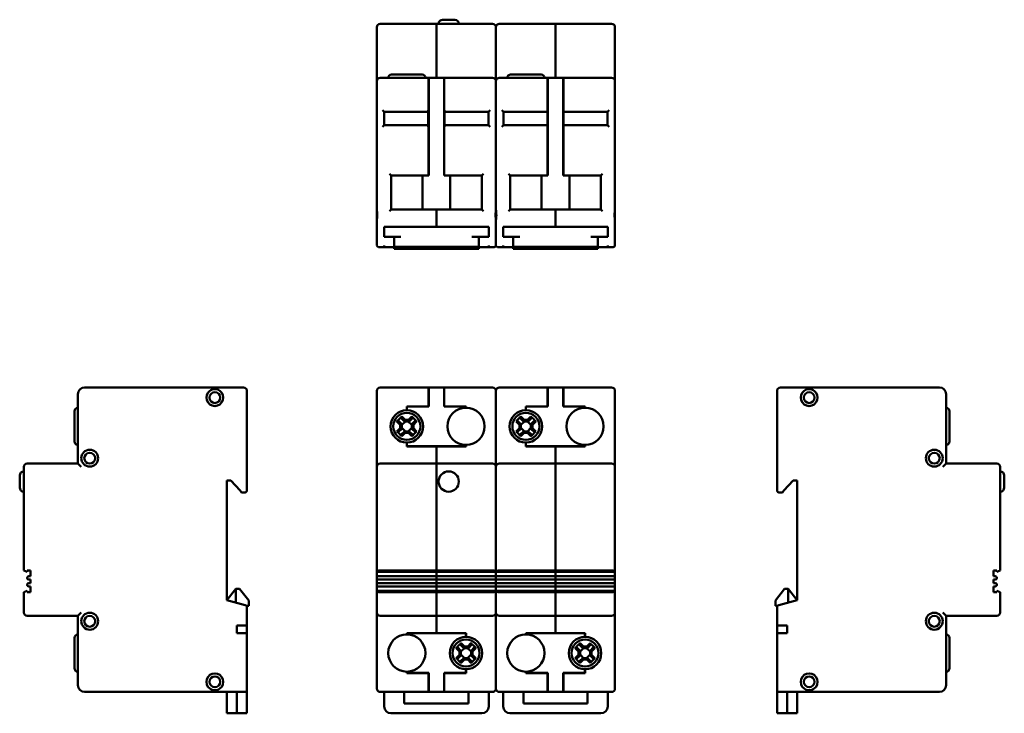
# Model space of a CAD drawing. Header units: millimetres. Extents: x 68 to 359, y 62 to 267.
import ezdxf

# ---------------------------------------------------------------- set-up
doc = ezdxf.new("R2010")
doc.units = ezdxf.units.MM
doc.layers.add('Viditelné hrany(CSN)', color=7, linetype='Continuous', lineweight=50)

msp = doc.modelspace()

# ---------------------------------------------------------------- linework, layer by layer
at = {"layer": 'Viditelné hrany(CSN)'}
for p, q in [((190.81, 265.89), (174.23, 265.89)), ((190.81, 265.89), (190.81, 264.89)), ((190.81, 265.84), (190.86, 265.84)), ((190.86, 264.89), (190.86, 265.89)), ((207.43, 265.89), (190.86, 265.89)), ((192.66, 267.09), (196.26, 267.09)), ((226.01, 265.89), (209.43, 265.89)), ((226.01, 265.89), (226.01, 264.89)), ((226.01, 265.84), (226.06, 265.84)), ((226.06, 264.89), (226.06, 265.89)), ((242.63, 265.89), (226.06, 265.89)), ((173.23, 264.89), (173.23, 248.89)), ((190.81, 249.89), (190.81, 264.89)), ((190.86, 264.89), (190.86, 249.89)), ((208.43, 248.89), (208.43, 264.89)), ((208.43, 264.89), (208.43, 248.89)), ((226.01, 249.89), (226.01, 264.89)), ((226.06, 264.89), (226.06, 249.89)), ((243.63, 248.89), (243.63, 264.89)), ((177.58, 250.89), (186.58, 250.89)), ((212.78, 250.89), (221.78, 250.89)), ((173.23, 247.89), (173.23, 248.89)), ((173.23, 247.89), (173.23, 210.89)), ((188.51, 249.89), (174.23, 249.89)), ((188.51, 249.89), (188.56, 249.89)), ((188.51, 249.89), (188.51, 247.89)), ((188.56, 249.84), (188.51, 249.84)), ((188.51, 221.49), (188.51, 247.89)), ((193.11, 249.89), (188.56, 249.89)), ((188.56, 247.89), (188.56, 249.89)), ((188.56, 247.89), (188.56, 220.99)), ((193.11, 249.89), (193.16, 249.89)), ((193.11, 249.89), (193.11, 247.89)), ((193.16, 249.84), (193.11, 249.84)), ((193.11, 220.99), (193.11, 247.89)), ((207.43, 249.89), (193.16, 249.89)), ((193.16, 247.89), (193.16, 249.89)), ((193.16, 247.89), (193.16, 221.49)), ((208.43, 248.89), (208.43, 247.89)), ((208.43, 247.89), (208.43, 248.89)), ((208.43, 210.89), (208.43, 247.89)), ((208.43, 247.89), (208.43, 210.89)), ((223.71, 249.89), (209.43, 249.89)), ((223.71, 249.89), (223.76, 249.89)), ((223.71, 249.89), (223.71, 247.89)), ((223.76, 249.84), (223.71, 249.84)), ((223.71, 221.49), (223.71, 247.89)), ((228.31, 249.89), (223.76, 249.89)), ((223.76, 247.89), (223.76, 249.89)), ((223.76, 247.89), (223.76, 220.99)), ((228.31, 249.89), (228.36, 249.89)), ((228.31, 249.89), (228.31, 247.89)), ((228.36, 249.84), (228.31, 249.84)), ((228.31, 220.99), (228.31, 247.89)), ((242.63, 249.89), (228.36, 249.89)), ((228.36, 247.89), (228.36, 249.89)), ((228.36, 247.89), (228.36, 221.49)), ((243.63, 248.89), (243.63, 247.89)), ((243.63, 210.89), (243.63, 247.89)), ((174.93, 240.39), (175.43, 239.89)), ((175.43, 235.89), (175.43, 239.89)), ((175.43, 239.89), (188.43, 239.89)), ((188.43, 235.39), (188.43, 240.39)), ((193.23, 235.39), (193.23, 240.39)), ((193.23, 239.89), (206.23, 239.89)), ((206.23, 239.89), (206.73, 240.39)), ((206.23, 239.89), (206.23, 235.89)), ((210.13, 240.39), (210.63, 239.89)), ((210.63, 235.89), (210.63, 239.89)), ((210.63, 239.89), (223.63, 239.89)), ((223.63, 235.39), (223.63, 240.39)), ((228.43, 235.39), (228.43, 240.39)), ((228.43, 239.89), (241.43, 239.89)), ((241.43, 239.89), (241.93, 240.39)), ((241.43, 239.89), (241.43, 235.89)), ((175.43, 235.89), (174.93, 235.39)), ((188.43, 235.89), (175.43, 235.89)), ((206.23, 235.89), (193.23, 235.89)), ((206.23, 235.89), (206.73, 235.39)), ((210.63, 235.89), (210.13, 235.39)), ((223.63, 235.89), (210.63, 235.89)), ((241.43, 235.89), (228.43, 235.89)), ((241.43, 235.89), (241.93, 235.39)), ((176.93, 221.49), (177.43, 220.99)), ((188.51, 221.49), (188.51, 221.27)), ((188.51, 220.99), (188.51, 221.27)), ((193.16, 221.27), (193.16, 221.49)), ((193.16, 220.99), (193.16, 221.27)), ((204.23, 220.99), (204.73, 221.49)), ((212.13, 221.49), (212.63, 220.99)), ((223.71, 221.49), (223.71, 221.27)), ((223.71, 220.99), (223.71, 221.27)), ((228.36, 221.27), (228.36, 221.49)), ((228.36, 220.99), (228.36, 221.27)), ((239.43, 220.99), (239.93, 221.49)), ((177.43, 220.99), (186.73, 220.99)), ((177.43, 210.99), (177.43, 220.99)), ((186.73, 210.99), (186.73, 220.99)), ((188.56, 220.99), (186.73, 220.99)), ((194.93, 220.99), (193.11, 220.99)), ((194.93, 220.99), (204.23, 220.99)), ((194.93, 210.99), (194.93, 220.99)), ((204.23, 220.99), (204.23, 210.99)), ((212.63, 220.99), (221.93, 220.99)), ((212.63, 210.99), (212.63, 220.99)), ((221.93, 210.99), (221.93, 220.99)), ((223.76, 220.99), (221.93, 220.99)), ((230.13, 220.99), (228.31, 220.99)), ((230.13, 220.99), (239.43, 220.99)), ((230.13, 210.99), (230.13, 220.99)), ((239.43, 220.99), (239.43, 210.99)), ((173.23, 207.89), (173.23, 210.89)), ((177.43, 210.99), (176.93, 210.49)), ((186.73, 210.99), (177.43, 210.99)), ((186.73, 210.99), (194.93, 210.99)), ((190.81, 210.7), (190.81, 210.49)), ((190.86, 210.7), (190.81, 210.7)), ((190.81, 205.89), (190.81, 210.49)), ((190.86, 210.49), (190.86, 210.7)), ((190.86, 210.49), (190.86, 205.89)), ((204.23, 210.99), (194.93, 210.99)), ((204.23, 210.99), (204.73, 210.49)), ((208.43, 210.89), (208.43, 207.89)), ((208.43, 207.89), (208.43, 210.89)), ((212.63, 210.99), (212.13, 210.49)), ((221.93, 210.99), (212.63, 210.99)), ((221.93, 210.99), (230.13, 210.99)), ((226.01, 210.7), (226.01, 210.49)), ((226.06, 210.7), (226.01, 210.7)), ((226.01, 205.89), (226.01, 210.49)), ((226.06, 210.49), (226.06, 210.7)), ((226.06, 210.49), (226.06, 205.89)), ((239.43, 210.99), (230.13, 210.99)), ((239.43, 210.99), (239.93, 210.49)), ((243.63, 210.89), (243.63, 207.89)), ((173.23, 207.89), (173.23, 200.39)), ((208.43, 200.39), (208.43, 207.89)), ((208.43, 207.89), (208.43, 200.39)), ((243.63, 200.39), (243.63, 207.89)), ((175.38, 205.89), (177.38, 205.89)), ((175.38, 205.89), (175.38, 202.89)), ((204.28, 205.89), (177.38, 205.89)), ((190.81, 205.94), (190.86, 205.94)), ((204.28, 205.89), (206.28, 205.89)), ((206.28, 202.89), (206.28, 205.89)), ((210.58, 205.89), (212.58, 205.89)), ((210.58, 205.89), (210.58, 202.89)), ((239.48, 205.89), (212.58, 205.89)), ((226.01, 205.94), (226.06, 205.94)), ((239.48, 205.89), (241.48, 205.89)), ((241.48, 202.89), (241.48, 205.89)), ((177.38, 202.89), (175.38, 202.89)), ((177.38, 202.89), (180.33, 202.89)), ((178.33, 202.89), (178.33, 199.94)), ((201.33, 202.89), (204.28, 202.89)), ((203.33, 199.94), (203.33, 202.89)), ((206.28, 202.89), (204.28, 202.89)), ((212.58, 202.89), (210.58, 202.89)), ((212.58, 202.89), (215.53, 202.89)), ((213.53, 202.89), (213.53, 199.94)), ((236.53, 202.89), (239.48, 202.89)), ((238.53, 199.94), (238.53, 202.89)), ((241.48, 202.89), (239.48, 202.89)), ((174.23, 199.89), (173.73, 199.89)), ((174.23, 199.89), (175.38, 199.89)), ((175.38, 199.89), (175.38, 200.39)), ((178.33, 199.89), (175.38, 199.89)), ((180.33, 199.94), (178.33, 199.94)), ((178.33, 199.94), (178.33, 199.89)), ((178.33, 199.89), (178.33, 199.39)), ((178.33, 199.39), (203.33, 199.39)), ((180.33, 199.94), (201.33, 199.94)), ((203.33, 199.94), (201.33, 199.94)), ((203.33, 199.89), (203.33, 199.94)), ((206.28, 199.89), (203.33, 199.89)), ((203.33, 199.39), (203.33, 199.89)), ((206.28, 200.39), (206.28, 199.89)), ((206.28, 199.89), (207.43, 199.89)), ((207.93, 199.89), (207.43, 199.89)), ((209.43, 199.89), (208.93, 199.89)), ((209.43, 199.89), (210.58, 199.89)), ((210.58, 199.89), (210.58, 200.39)), ((213.53, 199.89), (210.58, 199.89)), ((215.53, 199.94), (213.53, 199.94)), ((213.53, 199.94), (213.53, 199.89)), ((213.53, 199.89), (213.53, 199.39)), ((213.53, 199.39), (238.53, 199.39)), ((215.53, 199.94), (236.53, 199.94)), ((238.53, 199.94), (236.53, 199.94)), ((238.53, 199.89), (238.53, 199.94)), ((241.48, 199.89), (238.53, 199.89)), ((238.53, 199.39), (238.53, 199.89)), ((241.48, 200.39), (241.48, 199.89)), ((241.48, 199.89), (242.63, 199.89)), ((243.13, 199.89), (242.63, 199.89)), ((133.82, 158.39), (86.82, 158.39)), ((134.82, 127.89), (134.82, 157.39)), ((173.23, 156.39), (173.23, 157.39)), ((188.51, 158.39), (174.23, 158.39)), ((188.51, 158.39), (188.51, 156.39)), ((188.51, 158.39), (188.56, 158.39)), ((188.51, 158.34), (188.56, 158.34)), ((188.56, 156.39), (188.56, 158.39)), ((193.11, 158.39), (188.56, 158.39)), ((193.11, 158.39), (193.11, 156.39)), ((193.11, 158.39), (193.16, 158.39)), ((193.16, 158.34), (193.11, 158.34)), ((193.16, 156.39), (193.16, 158.39)), ((207.43, 158.39), (193.16, 158.39)), ((208.43, 157.39), (208.43, 156.39)), ((208.43, 156.39), (208.43, 157.39)), ((223.71, 158.39), (209.43, 158.39)), ((223.71, 158.39), (223.71, 156.39)), ((223.71, 158.39), (223.76, 158.39)), ((223.71, 158.34), (223.76, 158.34)), ((223.76, 156.39), (223.76, 158.39)), ((228.31, 158.39), (223.76, 158.39)), ((228.31, 158.39), (228.31, 156.39)), ((228.31, 158.39), (228.36, 158.39)), ((228.36, 158.34), (228.31, 158.34)), ((228.36, 156.39), (228.36, 158.39)), ((242.63, 158.39), (228.36, 158.39)), ((243.63, 157.39), (243.63, 156.39)), ((291.54, 157.39), (291.54, 127.89)), ((339.54, 158.39), (292.54, 158.39)), ((84.82, 156.39), (84.82, 135.89)), ((173.23, 156.39), (173.23, 137.49)), ((188.51, 152.81), (188.51, 156.39)), ((188.56, 156.39), (188.56, 152.76)), ((193.11, 152.76), (193.11, 156.39)), ((193.16, 156.39), (193.16, 152.81)), ((208.43, 137.49), (208.43, 156.39)), ((208.43, 156.39), (208.43, 137.49)), ((223.71, 152.81), (223.71, 156.39)), ((223.76, 156.39), (223.76, 152.76)), ((228.31, 152.76), (228.31, 156.39)), ((228.36, 156.39), (228.36, 152.81)), ((243.63, 137.49), (243.63, 156.39)), ((341.54, 135.89), (341.54, 156.39)), ((83.82, 142.39), (83.82, 151.39)), ((182.06, 151.69), (182.06, 152.81)), ((182.06, 152.81), (188.51, 152.81)), ((182.06, 151.69), (182.08, 151.69)), ((182.08, 151.69), (182.11, 151.69)), ((188.56, 152.76), (182.11, 152.76)), ((182.11, 152.76), (182.11, 151.69)), ((199.56, 152.76), (193.11, 152.76)), ((193.16, 152.81), (199.61, 152.81)), ((199.56, 152.39), (199.56, 152.76)), ((199.61, 152.81), (199.61, 152.39)), ((217.26, 151.69), (217.26, 152.81)), ((217.26, 152.81), (223.71, 152.81)), ((217.26, 151.69), (217.28, 151.69)), ((217.28, 151.69), (217.31, 151.69)), ((223.76, 152.76), (217.31, 152.76)), ((217.31, 152.76), (217.31, 151.69)), ((234.76, 152.76), (228.31, 152.76)), ((228.36, 152.81), (234.81, 152.81)), ((234.76, 152.39), (234.76, 152.76)), ((234.81, 152.81), (234.81, 152.39)), ((342.54, 151.39), (342.54, 142.39)), ((179.64, 148.52), (180.59, 147.57)), ((181.39, 148.37), (180.44, 149.32)), ((180.61, 149.79), (181.59, 148.82)), ((181.59, 148.82), (182.58, 148.82)), ((182.58, 148.82), (183.55, 149.79)), ((183.72, 149.32), (182.77, 148.37)), ((183.57, 147.57), (184.52, 148.52)), ((214.84, 148.52), (215.79, 147.57)), ((216.59, 148.37), (215.64, 149.32)), ((215.81, 149.79), (216.79, 148.82)), ((216.79, 148.82), (217.78, 148.82)), ((217.78, 148.82), (218.75, 149.79)), ((218.92, 149.32), (217.97, 148.37)), ((218.77, 147.57), (219.72, 148.52)), ((180.15, 147.38), (179.17, 148.35)), ((179.17, 145.42), (180.15, 146.39)), ((180.59, 146.2), (179.64, 145.25)), ((180.15, 146.39), (180.15, 147.38)), ((181.65, 148.37), (180.59, 147.32)), ((180.59, 147.57), (180.59, 147.57)), ((180.59, 147.57), (180.59, 146.21)), ((180.59, 146.45), (181.65, 145.4)), ((180.59, 146.21), (180.59, 146.2)), ((181.4, 148.37), (181.39, 148.37)), ((182.76, 148.37), (181.4, 148.37)), ((183.57, 147.32), (182.52, 148.37)), ((182.52, 145.4), (183.57, 146.45)), ((182.76, 148.37), (182.77, 148.37)), ((183.57, 146.21), (183.57, 147.57)), ((183.57, 147.57), (183.57, 147.57)), ((183.57, 146.21), (183.57, 146.2)), ((184.52, 145.25), (183.57, 146.2)), ((184.99, 148.35), (184.02, 147.38)), ((184.02, 147.38), (184.02, 146.39)), ((184.02, 146.39), (184.99, 145.42)), ((215.35, 147.38), (214.37, 148.35)), ((214.37, 145.42), (215.35, 146.39)), ((215.79, 146.2), (214.84, 145.25)), ((215.35, 146.39), (215.35, 147.38)), ((216.85, 148.37), (215.79, 147.32)), ((215.79, 147.57), (215.79, 147.57)), ((215.79, 147.57), (215.79, 146.21)), ((215.79, 146.45), (216.85, 145.4)), ((215.79, 146.21), (215.79, 146.2)), ((216.6, 148.37), (216.59, 148.37)), ((217.96, 148.37), (216.6, 148.37)), ((218.77, 147.32), (217.72, 148.37)), ((217.72, 145.4), (218.77, 146.45)), ((217.96, 148.37), (217.97, 148.37)), ((218.77, 146.21), (218.77, 147.57)), ((218.77, 147.57), (218.77, 147.57)), ((218.77, 146.21), (218.77, 146.2)), ((219.72, 145.25), (218.77, 146.2)), ((220.19, 148.35), (219.22, 147.38)), ((219.22, 147.38), (219.22, 146.39)), ((219.22, 146.39), (220.19, 145.42)), ((180.44, 144.45), (181.39, 145.4)), ((181.59, 144.95), (180.61, 143.98)), ((181.4, 145.4), (181.39, 145.4)), ((181.4, 145.4), (182.76, 145.4)), ((182.58, 144.95), (181.59, 144.95)), ((183.55, 143.98), (182.58, 144.95)), ((182.76, 145.4), (182.77, 145.4)), ((182.77, 145.4), (183.72, 144.45)), ((215.64, 144.45), (216.59, 145.4)), ((216.79, 144.95), (215.81, 143.98)), ((216.6, 145.4), (216.59, 145.4)), ((216.6, 145.4), (217.96, 145.4)), ((217.78, 144.95), (216.79, 144.95)), ((218.75, 143.98), (217.78, 144.95)), ((217.96, 145.4), (217.97, 145.4)), ((217.97, 145.4), (218.92, 144.45)), ((182.06, 140.96), (182.06, 142.09)), ((182.08, 142.09), (182.06, 142.09)), ((190.81, 140.96), (182.06, 140.96)), ((182.11, 142.09), (182.08, 142.09)), ((182.11, 142.09), (182.11, 141.01)), ((182.11, 141.01), (199.56, 141.01)), ((190.81, 135.89), (190.81, 140.96)), ((199.61, 140.96), (190.86, 140.96)), ((190.86, 140.96), (190.86, 135.89)), ((199.56, 141.01), (199.56, 141.39)), ((199.61, 141.39), (199.61, 140.96)), ((217.26, 140.96), (217.26, 142.09)), ((217.28, 142.09), (217.26, 142.09)), ((226.01, 140.96), (217.26, 140.96)), ((217.31, 142.09), (217.28, 142.09)), ((217.31, 142.09), (217.31, 141.01)), ((217.31, 141.01), (234.76, 141.01)), ((226.01, 135.89), (226.01, 140.96)), ((234.81, 140.96), (226.06, 140.96)), ((226.06, 140.96), (226.06, 135.89)), ((234.76, 141.01), (234.76, 141.39)), ((234.81, 141.39), (234.81, 140.96)), ((173.23, 137.49), (173.23, 134.89)), ((208.43, 134.89), (208.43, 137.49)), ((208.43, 137.49), (208.43, 134.89)), ((243.63, 134.89), (243.63, 137.49)), ((68.82, 134.89), (68.82, 104.29)), ((84.82, 135.89), (69.82, 135.89)), ((85.82, 134.89), (84.82, 135.89)), ((173.23, 134.89), (173.23, 104.29)), ((190.81, 135.89), (174.23, 135.89)), ((190.81, 135.89), (190.81, 134.89)), ((190.81, 135.84), (190.86, 135.84)), ((190.81, 104.29), (190.81, 134.89)), ((190.86, 134.89), (190.86, 135.89)), ((207.43, 135.89), (190.86, 135.89)), ((190.86, 134.89), (190.86, 104.29)), ((208.43, 104.29), (208.43, 134.89)), ((208.43, 134.89), (208.43, 104.29)), ((226.01, 135.89), (209.43, 135.89)), ((226.01, 135.89), (226.01, 134.89)), ((226.01, 135.84), (226.06, 135.84)), ((226.01, 104.29), (226.01, 134.89)), ((226.06, 134.89), (226.06, 135.89)), ((242.63, 135.89), (226.06, 135.89)), ((226.06, 134.89), (226.06, 104.29)), ((243.63, 104.29), (243.63, 134.89)), ((341.54, 135.89), (340.54, 134.89)), ((356.54, 135.89), (341.54, 135.89)), ((357.54, 104.29), (357.54, 134.89)), ((67.62, 128.79), (67.62, 132.39)), ((358.74, 132.39), (358.74, 128.79)), ((128.82, 130.89), (130.02, 130.89)), ((128.82, 95.49), (128.82, 130.89)), ((130.02, 130.89), (132.76, 127.89)), ((293.59, 127.89), (296.34, 130.89)), ((296.34, 130.89), (297.54, 130.89)), ((297.54, 130.89), (297.54, 95.49)), ((133.22, 127.39), (132.76, 127.89)), ((133.22, 127.39), (133.82, 127.39)), ((134.32, 127.39), (133.82, 127.39)), ((292.54, 127.39), (292.04, 127.39)), ((292.54, 127.39), (293.14, 127.39)), ((293.59, 127.89), (293.14, 127.39)), ((69.82, 103.94), (68.82, 104.29)), ((69.82, 103.94), (69.82, 104.29)), ((69.82, 104.29), (70.82, 104.29)), ((70.82, 102.59), (70.32, 102.59)), ((70.82, 104.29), (70.82, 102.59)), ((173.23, 104.29), (173.23, 103.94)), ((190.81, 103.94), (173.23, 103.94)), ((173.23, 102.59), (173.23, 103.94)), ((190.81, 102.59), (173.23, 102.59)), ((173.23, 101.59), (173.23, 102.59)), ((174.23, 104.29), (190.81, 104.29)), ((190.81, 104.32), (190.86, 104.32)), ((190.81, 103.94), (190.81, 104.29)), ((190.81, 104.01), (190.86, 104.01)), ((190.81, 102.59), (190.81, 103.94)), ((190.81, 102.59), (190.81, 101.59)), ((190.81, 102.54), (190.86, 102.54)), ((190.86, 104.29), (190.86, 103.94)), ((190.86, 104.29), (207.43, 104.29)), ((190.86, 103.94), (190.86, 102.59)), ((208.43, 103.94), (190.86, 103.94)), ((190.86, 101.59), (190.86, 102.59)), ((208.43, 102.59), (190.86, 102.59)), ((208.43, 103.94), (208.43, 104.29)), ((208.43, 104.29), (208.43, 103.94)), ((208.43, 103.94), (208.43, 102.59)), ((226.01, 103.94), (208.43, 103.94)), ((208.43, 102.59), (208.43, 103.94)), ((208.43, 102.59), (208.43, 101.59)), ((226.01, 102.59), (208.43, 102.59)), ((208.43, 101.59), (208.43, 102.59)), ((209.43, 104.29), (226.01, 104.29)), ((226.01, 104.32), (226.06, 104.32)), ((226.01, 103.94), (226.01, 104.29)), ((226.01, 104.01), (226.06, 104.01)), ((226.01, 102.59), (226.01, 103.94)), ((226.01, 102.59), (226.01, 101.59)), ((226.01, 102.54), (226.06, 102.54)), ((226.06, 104.29), (226.06, 103.94)), ((226.06, 104.29), (242.63, 104.29)), ((226.06, 103.94), (226.06, 102.59)), ((243.63, 103.94), (226.06, 103.94)), ((226.06, 101.59), (226.06, 102.59)), ((243.63, 102.59), (226.06, 102.59)), ((243.63, 103.94), (243.63, 104.29)), ((243.63, 103.94), (243.63, 102.59)), ((243.63, 102.59), (243.63, 101.59)), ((355.54, 104.29), (356.54, 104.29)), ((355.54, 102.59), (355.54, 104.29)), ((356.04, 102.59), (355.54, 102.59)), ((357.54, 104.29), (356.54, 103.94)), ((356.54, 104.29), (356.54, 103.94)), ((70.32, 101.59), (70.82, 101.59)), ((70.82, 100.59), (70.32, 100.59)), ((70.32, 99.59), (70.82, 99.59)), ((70.82, 101.59), (70.82, 100.59)), ((70.82, 99.59), (70.82, 97.89)), ((173.23, 100.59), (173.23, 101.59)), ((173.23, 101.59), (190.81, 101.59)), ((190.81, 100.59), (173.23, 100.59)), ((173.23, 99.59), (173.23, 100.59)), ((173.23, 98.24), (173.23, 99.59)), ((173.23, 99.59), (190.81, 99.59)), ((190.81, 101.64), (190.86, 101.64)), ((190.81, 100.59), (190.81, 101.59)), ((190.81, 100.59), (190.81, 99.59)), ((190.81, 100.54), (190.86, 100.54)), ((190.81, 99.64), (190.86, 99.64)), ((190.81, 98.24), (190.81, 99.59)), ((190.86, 101.59), (190.86, 100.59)), ((190.86, 101.59), (208.43, 101.59)), ((190.86, 99.59), (190.86, 100.59)), ((208.43, 100.59), (190.86, 100.59)), ((190.86, 99.59), (190.86, 98.24)), ((190.86, 99.59), (208.43, 99.59)), ((208.43, 101.59), (208.43, 100.59)), ((208.43, 100.59), (208.43, 101.59)), ((208.43, 101.59), (226.01, 101.59)), ((208.43, 100.59), (208.43, 99.59)), ((226.01, 100.59), (208.43, 100.59)), ((208.43, 99.59), (208.43, 100.59)), ((208.43, 99.59), (208.43, 98.24)), ((208.43, 98.24), (208.43, 99.59)), ((208.43, 99.59), (226.01, 99.59)), ((226.01, 101.64), (226.06, 101.64)), ((226.01, 100.59), (226.01, 101.59)), ((226.01, 100.59), (226.01, 99.59)), ((226.01, 100.54), (226.06, 100.54)), ((226.01, 99.64), (226.06, 99.64)), ((226.01, 98.24), (226.01, 99.59)), ((226.06, 101.59), (226.06, 100.59)), ((226.06, 101.59), (243.63, 101.59)), ((226.06, 99.59), (226.06, 100.59)), ((243.63, 100.59), (226.06, 100.59)), ((226.06, 99.59), (226.06, 98.24)), ((226.06, 99.59), (243.63, 99.59)), ((243.63, 101.59), (243.63, 100.59)), ((243.63, 100.59), (243.63, 99.59)), ((243.63, 99.59), (243.63, 98.24)), ((355.54, 101.59), (356.04, 101.59)), ((355.54, 100.59), (355.54, 101.59)), ((356.04, 100.59), (355.54, 100.59)), ((355.54, 99.59), (356.04, 99.59)), ((355.54, 97.89), (355.54, 99.59)), ((68.82, 97.89), (69.82, 98.24)), ((68.82, 97.89), (68.82, 91.89)), ((69.82, 97.89), (69.82, 98.24)), ((70.82, 97.89), (69.82, 97.89)), ((128.82, 95.49), (131.52, 98.89)), ((131.52, 98.89), (132.62, 98.89)), ((131.52, 94.77), (131.52, 98.89)), ((132.62, 98.89), (135.32, 95.39)), ((173.23, 98.24), (173.23, 97.89)), ((190.81, 98.24), (173.23, 98.24)), ((173.23, 97.89), (173.23, 91.89)), ((190.81, 97.89), (174.23, 97.89)), ((190.81, 97.89), (190.81, 98.24)), ((190.81, 98.17), (190.86, 98.17)), ((190.81, 91.89), (190.81, 97.89)), ((190.81, 97.85), (190.86, 97.85)), ((190.86, 98.24), (190.86, 97.89)), ((208.43, 98.24), (190.86, 98.24)), ((190.86, 97.89), (190.86, 91.89)), ((207.43, 97.89), (190.86, 97.89)), ((208.43, 97.89), (208.43, 98.24)), ((208.43, 98.24), (208.43, 97.89)), ((226.01, 98.24), (208.43, 98.24)), ((208.43, 91.89), (208.43, 97.89)), ((208.43, 97.89), (208.43, 91.89)), ((226.01, 97.89), (209.43, 97.89)), ((226.01, 97.89), (226.01, 98.24)), ((226.01, 98.17), (226.06, 98.17)), ((226.01, 91.89), (226.01, 97.89)), ((226.01, 97.85), (226.06, 97.85)), ((226.06, 98.24), (226.06, 97.89)), ((243.63, 98.24), (226.06, 98.24)), ((226.06, 97.89), (226.06, 91.89)), ((242.63, 97.89), (226.06, 97.89)), ((243.63, 97.89), (243.63, 98.24)), ((243.63, 91.89), (243.63, 97.89)), ((291.04, 95.39), (293.74, 98.89)), ((293.74, 98.89), (294.84, 98.89)), ((294.84, 98.89), (294.84, 94.77)), ((297.54, 95.49), (294.84, 98.89)), ((356.54, 97.89), (355.54, 97.89)), ((356.54, 98.24), (357.54, 97.89)), ((356.54, 98.24), (356.54, 97.89)), ((357.54, 91.89), (357.54, 97.89)), ((134.32, 94.02), (128.82, 95.49)), ((134.32, 94.02), (134.82, 93.89)), ((134.82, 87.99), (134.82, 93.89)), ((135.32, 93.89), (134.82, 93.89)), ((135.32, 95.39), (135.32, 93.89)), ((291.04, 93.89), (291.04, 95.39)), ((291.54, 93.89), (291.04, 93.89)), ((291.54, 93.89), (292.04, 94.02)), ((291.54, 93.89), (291.54, 87.99)), ((297.54, 95.49), (292.04, 94.02)), ((69.82, 90.89), (84.82, 90.89)), ((85.82, 91.89), (84.82, 90.89)), ((84.82, 90.89), (84.82, 70.39)), ((173.23, 91.89), (173.23, 89.29)), ((174.23, 90.89), (190.81, 90.89)), ((190.81, 91.89), (190.81, 90.89)), ((190.81, 90.94), (190.86, 90.94)), ((190.81, 85.81), (190.81, 90.89)), ((190.86, 90.89), (190.86, 91.89)), ((190.86, 90.89), (190.86, 85.81)), ((190.86, 90.89), (207.43, 90.89)), ((208.43, 89.29), (208.43, 91.89)), ((208.43, 91.89), (208.43, 89.29)), ((209.43, 90.89), (226.01, 90.89)), ((226.01, 91.89), (226.01, 90.89)), ((226.01, 90.94), (226.06, 90.94)), ((226.01, 85.81), (226.01, 90.89)), ((226.06, 90.89), (226.06, 91.89)), ((226.06, 90.89), (226.06, 85.81)), ((226.06, 90.89), (242.63, 90.89)), ((243.63, 89.29), (243.63, 91.89)), ((341.54, 90.89), (340.54, 91.89)), ((341.54, 70.39), (341.54, 90.89)), ((341.54, 90.89), (356.54, 90.89)), ((131.82, 87.99), (134.32, 87.99)), ((131.82, 87.99), (131.82, 85.79)), ((134.82, 87.99), (134.32, 87.99)), ((134.77, 85.79), (134.77, 87.99)), ((173.23, 89.29), (173.23, 70.39)), ((208.43, 70.39), (208.43, 89.29)), ((208.43, 89.29), (208.43, 70.39)), ((243.63, 70.39), (243.63, 89.29)), ((292.04, 87.99), (291.54, 87.99)), ((291.59, 87.99), (291.59, 85.79)), ((292.04, 87.99), (294.54, 87.99)), ((294.54, 85.79), (294.54, 87.99)), ((134.32, 85.79), (131.82, 85.79)), ((134.32, 85.79), (134.77, 85.79)), ((134.77, 85.66), (134.77, 85.79)), ((134.82, 69.39), (134.82, 85.56)), ((182.06, 85.39), (182.06, 85.81)), ((182.06, 85.81), (190.81, 85.81)), ((182.11, 85.76), (199.56, 85.76)), ((182.11, 85.76), (182.11, 85.39)), ((190.86, 85.81), (199.61, 85.81)), ((199.56, 84.69), (199.56, 85.76)), ((199.56, 84.69), (199.58, 84.69)), ((199.58, 84.69), (199.61, 84.69)), ((199.61, 85.81), (199.61, 84.69)), ((217.26, 85.39), (217.26, 85.81)), ((217.26, 85.81), (226.01, 85.81)), ((217.31, 85.76), (234.76, 85.76)), ((217.31, 85.76), (217.31, 85.39)), ((226.06, 85.81), (234.81, 85.81)), ((234.76, 84.69), (234.76, 85.76)), ((234.76, 84.69), (234.78, 84.69)), ((234.78, 84.69), (234.81, 84.69)), ((234.81, 85.81), (234.81, 84.69)), ((291.54, 85.56), (291.54, 69.39)), ((291.59, 85.79), (291.59, 85.66)), ((292.04, 85.79), (291.59, 85.79)), ((294.54, 85.79), (292.04, 85.79)), ((83.82, 75.39), (83.82, 84.39)), ((197.14, 81.52), (198.09, 80.57)), ((198.89, 81.37), (197.94, 82.32)), ((198.11, 82.79), (199.09, 81.82)), ((199.09, 81.82), (200.08, 81.82)), ((200.08, 81.82), (201.05, 82.79)), ((201.22, 82.32), (200.27, 81.37)), ((201.07, 80.57), (202.02, 81.52)), ((232.34, 81.52), (233.29, 80.57)), ((234.09, 81.37), (233.14, 82.32)), ((233.31, 82.79), (234.29, 81.82)), ((234.29, 81.82), (235.28, 81.82)), ((235.28, 81.82), (236.25, 82.79)), ((236.42, 82.32), (235.47, 81.37)), ((236.27, 80.57), (237.22, 81.52)), ((342.54, 84.39), (342.54, 75.39)), ((197.65, 80.38), (196.67, 81.35)), ((196.67, 78.42), (197.65, 79.39)), ((198.09, 79.2), (197.14, 78.25)), ((197.65, 79.39), (197.65, 80.38)), ((199.15, 81.37), (198.09, 80.32)), ((198.09, 80.57), (198.09, 80.57)), ((198.09, 80.57), (198.09, 79.21)), ((198.09, 79.45), (199.15, 78.4)), ((198.09, 79.21), (198.09, 79.2)), ((198.9, 81.37), (198.89, 81.37)), ((200.26, 81.37), (198.9, 81.37)), ((201.07, 80.32), (200.02, 81.37)), ((200.02, 78.4), (201.07, 79.45)), ((200.26, 81.37), (200.27, 81.37)), ((201.07, 79.21), (201.07, 80.57)), ((201.07, 80.57), (201.07, 80.57)), ((201.07, 79.21), (201.07, 79.2)), ((202.02, 78.25), (201.07, 79.2)), ((202.49, 81.35), (201.52, 80.38)), ((201.52, 80.38), (201.52, 79.39)), ((201.52, 79.39), (202.49, 78.42)), ((232.85, 80.38), (231.87, 81.35)), ((231.87, 78.42), (232.85, 79.39)), ((233.29, 79.2), (232.34, 78.25)), ((232.85, 79.39), (232.85, 80.38)), ((234.35, 81.37), (233.29, 80.32)), ((233.29, 80.57), (233.29, 80.57)), ((233.29, 80.57), (233.29, 79.21)), ((233.29, 79.45), (234.35, 78.4)), ((233.29, 79.21), (233.29, 79.2)), ((234.1, 81.37), (234.09, 81.37)), ((235.46, 81.37), (234.1, 81.37)), ((236.27, 80.32), (235.22, 81.37)), ((235.22, 78.4), (236.27, 79.45)), ((235.46, 81.37), (235.47, 81.37)), ((236.27, 79.21), (236.27, 80.57)), ((236.27, 80.57), (236.27, 80.57)), ((236.27, 79.21), (236.27, 79.2)), ((237.22, 78.25), (236.27, 79.2)), ((237.69, 81.35), (236.72, 80.38)), ((236.72, 80.38), (236.72, 79.39)), ((236.72, 79.39), (237.69, 78.42)), ((197.94, 77.45), (198.89, 78.4)), ((199.09, 77.95), (198.11, 76.98)), ((198.9, 78.4), (198.89, 78.4)), ((198.9, 78.4), (200.26, 78.4)), ((200.08, 77.95), (199.09, 77.95)), ((201.05, 76.98), (200.08, 77.95)), ((200.26, 78.4), (200.27, 78.4)), ((200.27, 78.4), (201.22, 77.45)), ((233.14, 77.45), (234.09, 78.4)), ((234.29, 77.95), (233.31, 76.98)), ((234.1, 78.4), (234.09, 78.4)), ((234.1, 78.4), (235.46, 78.4)), ((235.28, 77.95), (234.29, 77.95)), ((236.25, 76.98), (235.28, 77.95)), ((235.46, 78.4), (235.47, 78.4)), ((235.47, 78.4), (236.42, 77.45)), ((182.06, 73.96), (182.06, 74.39)), ((188.51, 73.96), (182.06, 73.96)), ((182.11, 74.39), (182.11, 74.01)), ((182.11, 74.01), (188.56, 74.01)), ((188.51, 70.39), (188.51, 73.96)), ((188.56, 74.01), (188.56, 70.39)), ((193.11, 70.39), (193.11, 74.01)), ((193.11, 74.01), (199.56, 74.01)), ((199.61, 73.96), (193.16, 73.96)), ((193.16, 73.96), (193.16, 70.39)), ((199.58, 75.09), (199.56, 75.09)), ((199.56, 74.01), (199.56, 75.09)), ((199.61, 75.09), (199.58, 75.09)), ((199.61, 75.09), (199.61, 73.96)), ((217.26, 73.96), (217.26, 74.39)), ((223.71, 73.96), (217.26, 73.96)), ((217.31, 74.39), (217.31, 74.01)), ((217.31, 74.01), (223.76, 74.01)), ((223.71, 70.39), (223.71, 73.96)), ((223.76, 74.01), (223.76, 70.39)), ((228.31, 70.39), (228.31, 74.01)), ((228.31, 74.01), (234.76, 74.01)), ((234.81, 73.96), (228.36, 73.96)), ((228.36, 73.96), (228.36, 70.39)), ((234.78, 75.09), (234.76, 75.09)), ((234.76, 74.01), (234.76, 75.09)), ((234.81, 75.09), (234.78, 75.09)), ((234.81, 75.09), (234.81, 73.96)), ((173.23, 69.39), (173.23, 70.39)), ((188.51, 70.39), (188.51, 68.39)), ((188.56, 68.39), (188.56, 70.39)), ((193.11, 70.39), (193.11, 68.39)), ((193.16, 68.39), (193.16, 70.39)), ((208.43, 70.39), (208.43, 69.39)), ((208.43, 69.39), (208.43, 70.39)), ((223.71, 70.39), (223.71, 68.39)), ((223.76, 68.39), (223.76, 70.39)), ((228.31, 70.39), (228.31, 68.39)), ((228.36, 68.39), (228.36, 70.39)), ((243.63, 70.39), (243.63, 69.39)), ((86.82, 68.39), (134.32, 68.39)), ((128.82, 68.39), (128.82, 64.09)), ((131.82, 64.09), (131.82, 68.39)), ((134.32, 68.39), (134.82, 68.39)), ((134.77, 64.09), (134.77, 68.39)), ((134.82, 69.39), (134.82, 68.89)), ((134.82, 68.89), (134.82, 68.39)), ((174.23, 68.39), (188.51, 68.39)), ((175.38, 68.39), (175.38, 64.09)), ((181.33, 64.99), (181.33, 68.39)), ((188.51, 68.44), (188.56, 68.44)), ((188.56, 68.39), (188.51, 68.39)), ((188.56, 68.39), (193.11, 68.39)), ((193.16, 68.44), (193.11, 68.44)), ((193.16, 68.39), (193.11, 68.39)), ((193.16, 68.39), (207.43, 68.39)), ((200.33, 68.39), (200.33, 64.99)), ((206.28, 68.39), (206.28, 64.09)), ((209.43, 68.39), (223.71, 68.39)), ((210.58, 68.39), (210.58, 64.09)), ((216.53, 64.99), (216.53, 68.39)), ((223.71, 68.44), (223.76, 68.44)), ((223.76, 68.39), (223.71, 68.39)), ((223.76, 68.39), (228.31, 68.39)), ((228.36, 68.44), (228.31, 68.44)), ((228.36, 68.39), (228.31, 68.39)), ((228.36, 68.39), (242.63, 68.39)), ((235.53, 68.39), (235.53, 64.99)), ((241.48, 68.39), (241.48, 64.09)), ((291.54, 68.89), (291.54, 69.39)), ((291.54, 68.39), (291.54, 68.89)), ((291.54, 68.39), (292.04, 68.39)), ((291.59, 68.39), (291.59, 64.09)), ((292.04, 68.39), (339.54, 68.39)), ((294.54, 68.39), (294.54, 64.09)), ((297.54, 68.39), (297.54, 64.09)), ((128.82, 62.09), (128.82, 64.09)), ((131.82, 64.09), (131.82, 62.09)), ((134.77, 64.09), (134.77, 62.09)), ((200.33, 64.99), (181.33, 64.99)), ((235.53, 64.99), (216.53, 64.99)), ((291.59, 62.09), (291.59, 64.09)), ((294.54, 62.09), (294.54, 64.09)), ((297.54, 64.09), (297.54, 62.09)), ((128.82, 62.09), (131.82, 62.09)), ((131.82, 62.09), (134.77, 62.09)), ((204.28, 62.09), (177.38, 62.09)), ((239.48, 62.09), (212.58, 62.09)), ((291.59, 62.09), (294.54, 62.09)), ((294.54, 62.09), (297.54, 62.09))]:
    msp.add_line(p, q, dxfattribs=at)
for centre, radius in [((125.32, 155.39), 1.6), ((301.04, 155.39), 1.6), ((182.08, 146.89), 4), ((217.28, 146.89), 4), ((88.32, 137.49), 2.5), ((338.04, 137.49), 2.5), ((88.32, 137.49), 1.6), ((338.04, 137.49), 1.6), ((194.46, 130.59), 3), ((88.32, 89.29), 2.5), ((88.32, 89.29), 1.6), ((338.04, 89.29), 2.5), ((338.04, 89.29), 1.6), ((199.58, 79.89), 4), ((234.78, 79.89), 4), ((125.32, 71.39), 1.6), ((301.04, 71.39), 1.6)]:
    msp.add_circle(centre, radius, dxfattribs=at)
for centre, radius, start, end in [((174.23, 264.89), 1, 90, 180), ((192.66, 265.89), 1.2, 90, 180), ((196.26, 265.89), 1.2, 0, 90), ((207.43, 264.89), 1, 0, 90), ((209.43, 264.89), 1, 90, 180), ((242.63, 264.89), 1, 0, 90), ((177.58, 249.89), 1, 90, 180), ((186.58, 249.89), 1, 0, 90), ((212.78, 249.89), 1, 90, 180), ((221.78, 249.89), 1, 0, 90), ((174.23, 248.89), 1, 90, 180), ((207.43, 248.89), 1, 0, 90), ((209.43, 248.89), 1, 90, 180), ((242.63, 248.89), 1, 0, 90), ((173.73, 200.39), 0.5, 180, 270), ((207.93, 200.39), 0.5, 270, 0), ((208.93, 200.39), 0.5, 180, 270), ((243.13, 200.39), 0.5, 270, 0), ((86.82, 156.39), 2, 90, 180), ((125.32, 155.39), 2.5, 126.8699, 53.1301), ((133.82, 157.39), 1, 0, 90), ((174.23, 157.39), 1, 90, 180), ((207.43, 157.39), 1, 0, 90), ((209.43, 157.39), 1, 90, 180), ((242.63, 157.39), 1, 0, 90), ((292.54, 157.39), 1, 90, 180), ((301.04, 155.39), 2.5, 126.8699, 53.1301), ((339.54, 156.39), 2, 0, 90), ((84.82, 151.39), 1, 90, 180), ((182.08, 146.89), 4.8, 90, 270), ((182.08, 146.89), 4.8, 270, 90), ((199.58, 146.89), 5.5, 90.2604, 269.7396), ((199.58, 146.89), 5.5, 89.7396, 90.2604), ((199.58, 146.89), 5.5, 270.2604, 89.7396), ((217.28, 146.89), 4.8, 90, 270), ((217.28, 146.89), 4.8, 270, 90), ((234.78, 146.89), 5.5, 90.2604, 269.7396), ((234.78, 146.89), 5.5, 89.7396, 90.2604), ((234.78, 146.89), 5.5, 270.2604, 89.7396), ((341.54, 151.39), 1, 0, 90), ((84.82, 142.39), 1, 180, 270), ((199.58, 146.89), 5.5, 269.7396, 270.2604), ((234.78, 146.89), 5.5, 269.7396, 270.2604), ((341.54, 142.39), 1, 270, 0), ((69.82, 134.89), 1, 90, 180), ((174.23, 134.89), 1, 90, 180), ((207.43, 134.89), 1, 0, 90), ((209.43, 134.89), 1, 90, 180), ((242.63, 134.89), 1, 0, 90), ((356.54, 134.89), 1, 0, 90), ((68.82, 132.39), 1.2, 90, 180), ((357.54, 132.39), 1.2, 0, 90), ((68.82, 128.79), 1.2, 180, 270), ((357.54, 128.79), 1.2, 270, 0), ((134.32, 127.89), 0.5, 270, 0), ((292.04, 127.89), 0.5, 180, 270), ((70.32, 102.09), 0.5, 90, 270), ((356.04, 102.09), 0.5, 270, 90), ((70.32, 100.09), 0.5, 90, 270), ((356.04, 100.09), 0.5, 270, 90), ((69.82, 91.89), 1, 180, 270), ((174.23, 91.89), 1, 180, 270), ((207.43, 91.89), 1, 270, 0), ((209.43, 91.89), 1, 180, 270), ((242.63, 91.89), 1, 270, 0), ((356.54, 91.89), 1, 270, 0), ((84.82, 84.39), 1, 90, 180), ((182.08, 79.89), 5.5, 90.2604, 269.7396), ((182.08, 79.89), 5.5, 89.7396, 90.2604), ((182.08, 79.89), 5.5, 270.2604, 89.7396), ((199.58, 79.89), 4.8, 90, 270), ((199.58, 79.89), 4.8, 270, 90), ((217.28, 79.89), 5.5, 90.2604, 269.7396), ((217.28, 79.89), 5.5, 89.7396, 90.2604), ((217.28, 79.89), 5.5, 270.2604, 89.7396), ((234.78, 79.89), 4.8, 90, 270), ((234.78, 79.89), 4.8, 270, 90), ((341.54, 84.39), 1, 0, 90), ((84.82, 75.39), 1, 180, 270), ((125.32, 71.39), 2.5, 306.8699, 233.1301), ((182.08, 79.89), 5.5, 269.7396, 270.2604), ((217.28, 79.89), 5.5, 269.7396, 270.2604), ((301.04, 71.39), 2.5, 306.8699, 233.1301), ((341.54, 75.39), 1, 270, 0), ((86.82, 70.39), 2, 180, 270), ((339.54, 70.39), 2, 270, 0), ((134.32, 68.89), 0.5, 270, 0), ((174.23, 69.39), 1, 180, 270), ((207.43, 69.39), 1, 270, 0), ((209.43, 69.39), 1, 180, 270), ((242.63, 69.39), 1, 270, 0), ((292.04, 68.89), 0.5, 180, 270), ((177.38, 64.09), 2, 180, 270), ((204.28, 64.09), 2, 270, 0), ((212.58, 64.09), 2, 180, 270), ((239.48, 64.09), 2, 270, 0)]:
    msp.add_arc(centre, radius, start, end, dxfattribs=at)
for centre, major_axis, ratio, start_param, end_param in [((183.42, 145.54), (-7.1, -7.1), 0.499722, 4.610829, 4.813949), ((180.74, 145.54), (-7.1, 7.1), 0.499722, 4.610829, 4.813949), ((218.62, 145.54), (-7.1, -7.1), 0.499722, 4.610829, 4.813949), ((215.94, 145.54), (-7.1, 7.1), 0.499722, 4.610829, 4.813949), ((183.42, 148.23), (7.1, -7.1), 0.499722, 4.610829, 4.813949), ((180.74, 148.23), (7.1, 7.1), 0.499722, 4.610829, 4.813949), ((218.62, 148.23), (7.1, -7.1), 0.499722, 4.610829, 4.813949), ((215.94, 148.23), (7.1, 7.1), 0.499722, 4.610829, 4.813949), ((174.23, 103.94), (1, 0), 0.35, 1.570796, 3.141593), ((207.43, 103.94), (1, 0), 0.35, 0, 1.570796), ((209.43, 103.94), (1, 0), 0.35, 1.570796, 3.141593), ((242.63, 103.94), (1, 0), 0.35, 0, 1.570796), ((174.23, 98.24), (-1, 0), 0.35, 0, 1.570796), ((207.43, 98.24), (-1, 0), 0.35, 1.570796, 3.141593), ((209.43, 98.24), (-1, 0), 0.35, 0, 1.570796), ((242.63, 98.24), (-1, 0), 0.35, 1.570796, 3.141593), ((134.32, 85.56), (-0.5, 0), 0.45098, 3.141593, 4.712389), ((292.04, 85.56), (-0.5, 0), 0.45098, 4.712389, 6.283185), ((200.92, 78.54), (-7.1, -7.1), 0.499722, 4.610829, 4.813949), ((198.24, 78.54), (-7.1, 7.1), 0.499722, 4.610829, 4.813949), ((236.12, 78.54), (-7.1, -7.1), 0.499722, 4.610829, 4.813949), ((233.44, 78.54), (-7.1, 7.1), 0.499722, 4.610829, 4.813949), ((200.92, 81.23), (7.1, -7.1), 0.499722, 4.610829, 4.813949), ((198.24, 81.23), (7.1, 7.1), 0.499722, 4.610829, 4.813949), ((236.12, 81.23), (7.1, -7.1), 0.499722, 4.610829, 4.813949), ((233.44, 81.23), (7.1, 7.1), 0.499722, 4.610829, 4.813949)]:
    msp.add_ellipse(centre, major_axis=major_axis, ratio=ratio, start_param=start_param, end_param=end_param, dxfattribs=at)
for points in [[(173.23, 210.89), (173.23, 210.69), (173.26, 210.46), (173.33, 209.95), (173.36, 209.66), (173.36, 209.11), (173.33, 208.82), (173.26, 208.31), (173.23, 208.08), (173.23, 207.89)], [(208.43, 207.89), (208.43, 208.08), (208.4, 208.31), (208.33, 208.82), (208.3, 209.11), (208.3, 209.66), (208.33, 209.95), (208.4, 210.46), (208.43, 210.69), (208.43, 210.89)], [(208.43, 210.89), (208.43, 210.69), (208.46, 210.46), (208.53, 209.95), (208.56, 209.66), (208.56, 209.11), (208.53, 208.82), (208.46, 208.31), (208.43, 208.08), (208.43, 207.89)], [(243.63, 207.89), (243.63, 208.08), (243.6, 208.31), (243.53, 208.82), (243.5, 209.11), (243.5, 209.66), (243.53, 209.95), (243.6, 210.46), (243.63, 210.69), (243.63, 210.89)], [(123.82, 157.39), (124.01, 157.53), (124.24, 157.66), (124.75, 157.84), (125.04, 157.89), (125.59, 157.89), (125.88, 157.84), (126.4, 157.66), (126.62, 157.53), (126.82, 157.39)], [(299.54, 157.39), (299.73, 157.53), (299.96, 157.66), (300.47, 157.84), (300.76, 157.89), (301.31, 157.89), (301.6, 157.84), (302.11, 157.66), (302.34, 157.53), (302.54, 157.39)], [(126.82, 69.39), (126.62, 69.24), (126.4, 69.12), (125.88, 68.93), (125.59, 68.89), (125.04, 68.89), (124.75, 68.93), (124.24, 69.12), (124.01, 69.24), (123.82, 69.39)], [(302.54, 69.39), (302.34, 69.24), (302.11, 69.12), (301.6, 68.93), (301.31, 68.89), (300.76, 68.89), (300.47, 68.93), (299.96, 69.12), (299.73, 69.24), (299.54, 69.39)]]:
    msp.add_open_spline(points, degree=3, knots=[0.1744496, 0.1744496, 0.1744496, 0.1744496, 0.2469898, 0.2469898, 0.3292854, 0.3292854, 0.4115811, 0.4115811, 0.4841213, 0.4841213, 0.4841213, 0.4841213], dxfattribs=at)
for points, weights in [([(179.17, 148.35), (179.41, 148.44), (179.64, 148.52)], [1, 1.00022896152, 1]), ([(180.44, 149.32), (180.53, 149.55), (180.61, 149.79)], [1, 1.0002289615, 1]), ([(183.55, 149.79), (183.63, 149.55), (183.72, 149.32)], [1, 1.00022896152, 1]), ([(184.52, 148.52), (184.75, 148.44), (184.99, 148.35)], [1, 1.0002289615, 1]), ([(214.37, 148.35), (214.61, 148.44), (214.84, 148.52)], [1, 1.00022896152, 1]), ([(215.64, 149.32), (215.73, 149.55), (215.81, 149.79)], [1, 1.0002289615, 1]), ([(218.75, 149.79), (218.83, 149.55), (218.92, 149.32)], [1, 1.00022896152, 1]), ([(219.72, 148.52), (219.95, 148.44), (220.19, 148.35)], [1, 1.0002289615, 1]), ([(179.64, 145.25), (179.41, 145.33), (179.17, 145.42)], [1, 1.0002289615, 1]), ([(180.61, 143.98), (180.53, 144.22), (180.44, 144.45)], [1, 1.00022896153, 1]), ([(183.72, 144.45), (183.63, 144.22), (183.55, 143.98)], [1, 1.00022896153, 1]), ([(184.99, 145.42), (184.75, 145.33), (184.52, 145.25)], [1, 1.00022896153, 1]), ([(214.84, 145.25), (214.61, 145.33), (214.37, 145.42)], [1, 1.0002289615, 1]), ([(215.81, 143.98), (215.73, 144.22), (215.64, 144.45)], [1, 1.00022896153, 1]), ([(218.92, 144.45), (218.83, 144.22), (218.75, 143.98)], [1, 1.00022896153, 1]), ([(220.19, 145.42), (219.95, 145.33), (219.72, 145.25)], [1, 1.00022896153, 1]), ([(196.67, 81.35), (196.91, 81.44), (197.14, 81.52)], [1, 1.00022896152, 1]), ([(197.94, 82.32), (198.03, 82.55), (198.11, 82.79)], [1, 1.0002289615, 1]), ([(201.05, 82.79), (201.13, 82.55), (201.22, 82.32)], [1, 1.00022896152, 1]), ([(202.02, 81.52), (202.25, 81.44), (202.49, 81.35)], [1, 1.0002289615, 1]), ([(231.87, 81.35), (232.11, 81.44), (232.34, 81.52)], [1, 1.00022896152, 1]), ([(233.14, 82.32), (233.23, 82.55), (233.31, 82.79)], [1, 1.0002289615, 1]), ([(236.25, 82.79), (236.33, 82.55), (236.42, 82.32)], [1, 1.00022896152, 1]), ([(237.22, 81.52), (237.45, 81.44), (237.69, 81.35)], [1, 1.0002289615, 1]), ([(197.14, 78.25), (196.91, 78.33), (196.67, 78.42)], [1, 1.0002289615, 1]), ([(198.11, 76.98), (198.03, 77.22), (197.94, 77.45)], [1, 1.00022896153, 1]), ([(201.22, 77.45), (201.13, 77.22), (201.05, 76.98)], [1, 1.00022896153, 1]), ([(202.49, 78.42), (202.25, 78.33), (202.02, 78.25)], [1, 1.00022896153, 1]), ([(232.34, 78.25), (232.11, 78.33), (231.87, 78.42)], [1, 1.0002289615, 1]), ([(233.31, 76.98), (233.23, 77.22), (233.14, 77.45)], [1, 1.00022896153, 1]), ([(236.42, 77.45), (236.33, 77.22), (236.25, 76.98)], [1, 1.00022896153, 1]), ([(237.69, 78.42), (237.45, 78.33), (237.22, 78.25)], [1, 1.00022896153, 1])]:
    msp.add_rational_spline(points, weights, degree=2, dxfattribs=at)
for points in [[(181.59, 148.82), (181.52, 148.67), (181.46, 148.52), (181.4, 148.37)], [(182.58, 148.82), (182.64, 148.67), (182.7, 148.52), (182.76, 148.37)], [(216.79, 148.82), (216.72, 148.67), (216.66, 148.52), (216.6, 148.37)], [(217.78, 148.82), (217.84, 148.67), (217.9, 148.52), (217.96, 148.37)], [(180.15, 147.38), (180.29, 147.44), (180.44, 147.5), (180.59, 147.57)], [(180.15, 146.39), (180.29, 146.33), (180.44, 146.27), (180.59, 146.21)], [(184.02, 147.38), (183.87, 147.44), (183.72, 147.5), (183.57, 147.57)], [(184.02, 146.39), (183.87, 146.33), (183.72, 146.27), (183.57, 146.21)], [(215.35, 147.38), (215.49, 147.44), (215.64, 147.5), (215.79, 147.57)], [(215.35, 146.39), (215.49, 146.33), (215.64, 146.27), (215.79, 146.21)], [(219.22, 147.38), (219.07, 147.44), (218.92, 147.5), (218.77, 147.57)], [(219.22, 146.39), (219.07, 146.33), (218.92, 146.27), (218.77, 146.21)], [(181.59, 144.95), (181.52, 145.1), (181.46, 145.25), (181.4, 145.4)], [(182.58, 144.95), (182.64, 145.1), (182.7, 145.25), (182.76, 145.4)], [(216.79, 144.95), (216.72, 145.1), (216.66, 145.25), (216.6, 145.4)], [(217.78, 144.95), (217.84, 145.1), (217.9, 145.25), (217.96, 145.4)], [(199.09, 81.82), (199.02, 81.67), (198.96, 81.52), (198.9, 81.37)], [(200.08, 81.82), (200.14, 81.67), (200.2, 81.52), (200.26, 81.37)], [(234.29, 81.82), (234.22, 81.67), (234.16, 81.52), (234.1, 81.37)], [(235.28, 81.82), (235.34, 81.67), (235.4, 81.52), (235.46, 81.37)], [(197.65, 80.38), (197.79, 80.44), (197.94, 80.5), (198.09, 80.57)], [(197.65, 79.39), (197.79, 79.33), (197.94, 79.27), (198.09, 79.21)], [(201.52, 80.38), (201.37, 80.44), (201.22, 80.5), (201.07, 80.57)], [(201.52, 79.39), (201.37, 79.33), (201.22, 79.27), (201.07, 79.21)], [(232.85, 80.38), (232.99, 80.44), (233.14, 80.5), (233.29, 80.57)], [(232.85, 79.39), (232.99, 79.33), (233.14, 79.27), (233.29, 79.21)], [(236.72, 80.38), (236.57, 80.44), (236.42, 80.5), (236.27, 80.57)], [(236.72, 79.39), (236.57, 79.33), (236.42, 79.27), (236.27, 79.21)], [(199.09, 77.95), (199.02, 78.1), (198.96, 78.25), (198.9, 78.4)], [(200.08, 77.95), (200.14, 78.1), (200.2, 78.25), (200.26, 78.4)], [(234.29, 77.95), (234.22, 78.1), (234.16, 78.25), (234.1, 78.4)], [(235.28, 77.95), (235.34, 78.1), (235.4, 78.25), (235.46, 78.4)]]:
    msp.add_open_spline(points, degree=3, dxfattribs=at)

doc.saveas('drawing.dxf')
